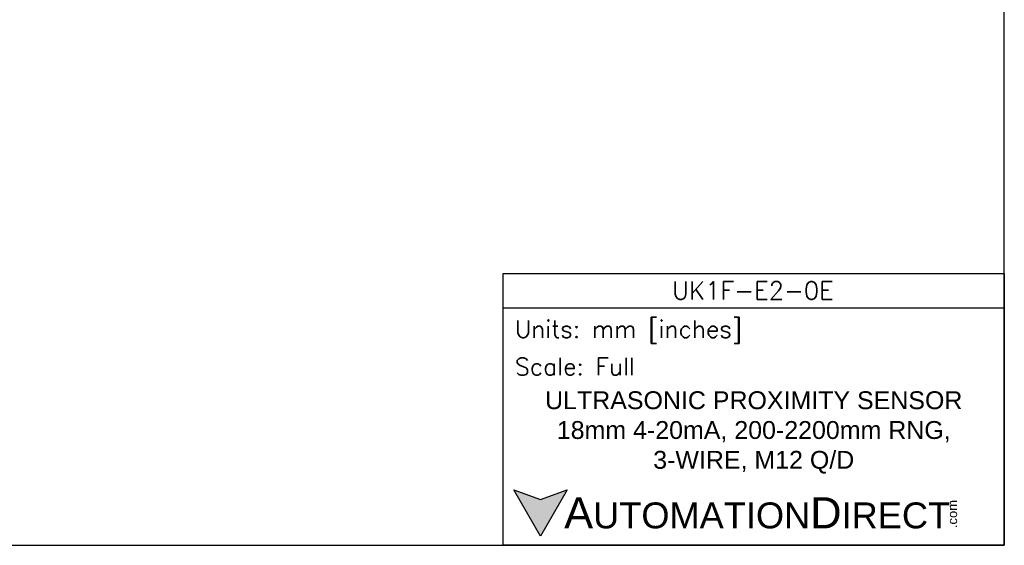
# Model space of a CAD drawing. Header units: inches. Extents: x 0 to 279, y 0 to 216.
# Tile 2 of 8: x 100 to 279, y 0 to 95. Entities that reach past the tile are written whole.
import ezdxf

# ---------------------------------------------------------------- set-up
doc = ezdxf.new("R2010")
doc.units = ezdxf.units.IN
doc.header["$LTSCALE"] = 10
doc.header["$MEASUREMENT"] = 0
doc.layers.add('Text', color=140, linetype='Continuous')
doc.styles.add('\\M+2ABAC\\M+2A6A11', font='txt')
doc.styles.add('ROMANS', font='romans.shx')

msp = doc.modelspace()

# ---------------------------------------------------------------- hatches: boundary and pattern name
at = {"layer": 'Text'}
msp.add_hatch(color=256, dxfattribs=at).paths.add_polyline_path([(199.93, 10.07), (195.08, 8.31), (190.23, 10.07), (195.08, 1.67)])

# ---------------------------------------------------------------- linework, layer by layer
at = {"layer": 'Defpoints'}
msp.add_lwpolyline([(279.4, 215.9), (0, 215.9), (0, 0), (279.4, 0)], close=True, dxfattribs=at)
at = {"layer": 'Text'}
msp.add_line((188.28, 43.12), (279.4, 43.12), dxfattribs=at)
for points in [[(188.28, 0), (188.28, 49.4), (279.4, 49.4), (279.4, 0)], [(199.93, 10.07), (195.08, 1.67), (190.23, 10.07), (195.08, 8.31)]]:
    msp.add_lwpolyline(points, close=True, dxfattribs=at)

# ---------------------------------------------------------------- texts
at = {"layer": 'Text', "linetype": 'Continuous', "insert": (233.7, 46.3), "char_height": 3.248, "width": 61.1425, "attachment_point": 5, "style": 'ROMANS'}
msp.add_mtext('UK1F-E2-0E', dxfattribs=at)
at = {"layer": 'Text', "attachment_point": 4}
for s, insert, char_height, width, style in [(' Units: mm [inches]', (188.28, 38.75), 3.1404, 91.118, 'ROMANS'), (' Scale: Full', (188.28, 32.47), 3.1404, 91.118, 'ROMANS'), ('{\\fArial|b0|i0|c0|p34;     \\H1.2x;A\\H0.8333x;UTOMATION\\H1.2x;D\\H0.8333x;IRECT}', (190.23, 5.87), 4.7106, 79.7962, '\\M+2ABAC\\M+2A6A11')]:
    msp.add_mtext(s, dxfattribs=dict(at, insert=insert, char_height=char_height, width=width, style=style))
at = {"layer": 'Text', "linetype": 'Continuous', "insert": (233.84, 20.5), "char_height": 3.2482, "width": 87.1777, "attachment_point": 5}
msp.add_mtext('{\\fArial|b0|i0|c0|p34;ULTRASONIC PROXIMITY SENSOR\\P18mm 4-20mA, 200-2200mm RNG, \\P3-WIRE, M12 Q/D}', dxfattribs=at)
at = {"layer": 'Text', "insert": (269.12, 3.11), "char_height": 1.6958, "width": 5.0253, "attachment_point": 1, "rotation": 90, "style": '\\M+2ABAC\\M+2A6A11'}
msp.add_mtext('{\\fArial|b0|i0|c0|p34;.com}', dxfattribs=at)

doc.saveas('drawing.dxf')
